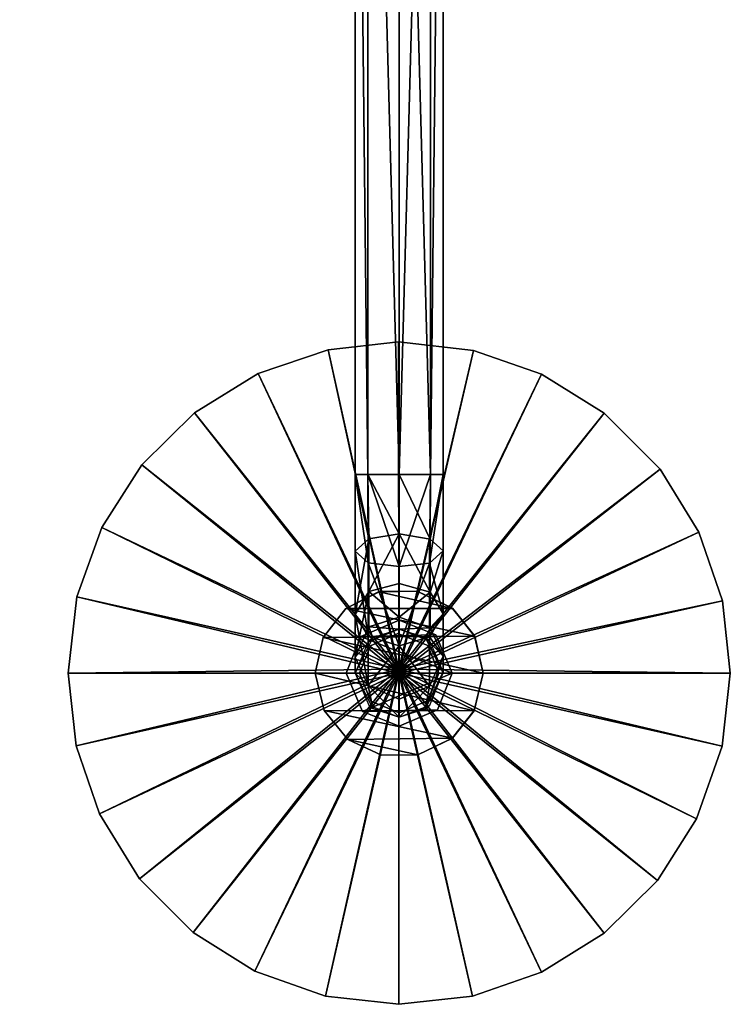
# Model space of a CAD drawing. Header units: millimetres. Extents: x -90 to 75, y -478 to 0.
# Tile 1 of 5: x -86 to 75, y -478 to -255. Entities that reach past the tile are written whole.
import ezdxf

# ---------------------------------------------------------------- set-up
doc = ezdxf.new("R2010")
doc.units = ezdxf.units.MM
doc.layers.add('CHROME01', color=251, linetype='Continuous')
doc.layers.add('PLASTIC02', color=250, linetype='Continuous')

msp = doc.modelspace()

# ---------------------------------------------------------------- meshes
at = {"layer": 'CHROME01'}
mesh = msp.add_polyface(dxfattribs=at)
corners = [(-40.65, -248.41, 980.04), (-13.27, -241.77, 974.41), (-40.65, -250.24, 981.1), (-11.83, -243.17, 975.12), (-68.03, -241.77, 974.41), (-40.65, -246.44, 989.49), (-70.94, -239.01, 983.2), (-10.36, -239.01, 983.2), (-0.17, -328, 1142.47), (-0.17, -328, 1131.43), (-16.07, -329.75, 1142.47), (-16.07, -329.75, 1131.43), (-31.9, -335.13, 1142.47), (-31.9, -335.13, 1131.43), (-46.35, -344.04, 1142.47), (-46.35, -344.04, 1131.43), (-58.28, -355.8, 1142.47), (-58.28, -355.8, 1131.43), (-67.35, -370.01, 1142.47), (-67.35, -370.01, 1131.43), (-72.98, -385.74, 1131.43), (-0.09, -402.11, 1143.49), (-10, -389.72, 1223.4), (-10, -375.38, 1233), (-6.84, -372.61, 1226.12), (-7.03, -377.99, 1239.48), (-10, -358, 1236.4), (-7.07, -358, 1243.47), (-7.07, -358, 1229.33), (0, -371.46, 1223.67), (-6.84, -384.5, 1218.13), (0, -378.82, 1242.26), (0, -358, 1226.4), (-7.07, -98, 1229.33), (-10, -98, 1236.4), (0, -358, 1246.4), (-7.07, -98, 1243.47)]
mesh.append_faces([[corners[k] for k in face] for face in [(0, 2, 4), (8, 9, 10), (10, 11, 12), (12, 13, 14), (14, 15, 16), (16, 17, 18), (10, 21, 8), (18, 21, 16), (16, 21, 14), (14, 21, 12), (12, 21, 10), (23, 25, 26), (26, 27, 34), (27, 35, 36)]], dxfattribs={"vtx0": -1, "vtx1": -1})
mesh.append_faces([[corners[k] for k in face] for face in [(5, 6, 2), (7, 5, 2)]], dxfattribs={"vtx0": -1, "vtx1": -1, "vtx2": -1})
mesh.append_faces([[corners[k] for k in face] for face in [(1, 3, 2), (24, 23, 26), (29, 24, 28), (32, 28, 33), (28, 26, 34)]], dxfattribs={"vtx0": -1, "vtx2": -1})
mesh.append_faces([[corners[k] for k in face] for face in [(0, 1, 2), (9, 11, 10), (11, 13, 12), (13, 15, 14), (15, 17, 16), (17, 19, 18), (19, 20, 18), (22, 23, 24), (25, 27, 26), (28, 24, 26), (30, 24, 29), (27, 25, 31)]], dxfattribs={"vtx1": -1, "vtx2": -1})
mesh = msp.add_polyface(dxfattribs=at)
corners = [(-22.53, -178.82, 921.08), (-22.45, -172.53, 913.67), (-10.53, -182.53, 923.75), (-11.33, -183.83, 925.33), (-13.27, -241.77, 974.41), (4.13, -224.12, 959.46), (-11.83, -243.17, 975.12), (6.2, -224.62, 959.4), (6.69, -201.52, 939.84), (4.63, -201.55, 940.34), (-10.36, -239.01, 983.2), (-11.47, -234.56, 987.47), (-40.65, -246.44, 989.49), (8.59, -219.51, 966.68), (7.69, -214.8, 970.73), (-9, -175.28, 929.21), (9.11, -195.24, 946.12), (-40.65, -250.24, 981.1), (8.29, -192.3, 951.68), (-9.7, -172.02, 934.49), (-40.65, -199.87, 964.01), (0, -98, 1226.4), (0, -358, 1226.4), (-7.07, -98, 1229.33), (-7.07, -358, 1229.33), (-10, -98, 1236.4), (7.07, -98, 1229.33), (7.07, -358, 1229.33), (10, -98, 1236.4), (-7.07, -358, 1243.47), (-7.07, -98, 1243.47), (0, -358, 1246.4), (0, -98, 1246.4), (7.07, -98, 1243.47), (7.07, -358, 1243.47)]
mesh.append_faces([[corners[k] for k in face] for face in [(8, 9, 2), (6, 10, 17), (18, 16, 19), (19, 20, 18), (14, 20, 11), (21, 26, 22), (33, 32, 34)]], dxfattribs={"vtx0": -1, "vtx1": -1})
mesh.append_faces([[corners[k] for k in face] for face in [(10, 11, 12), (10, 13, 11), (15, 16, 2), (7, 13, 10), (8, 16, 13), (16, 15, 19), (13, 16, 14)]], dxfattribs={"vtx0": -1, "vtx1": -1, "vtx2": -1})
mesh.append_faces([[corners[k] for k in face] for face in [(0, 1, 2), (5, 7, 6), (7, 5, 9), (13, 14, 11), (16, 8, 2), (16, 18, 14)]], dxfattribs={"vtx0": -1, "vtx2": -1})
mesh.append_faces([[corners[k] for k in face] for face in [(3, 0, 2), (4, 5, 6), (8, 7, 9), (9, 3, 2), (6, 7, 10), (7, 8, 13), (14, 18, 20), (21, 22, 23), (23, 24, 25), (27, 26, 28), (29, 30, 25), (31, 32, 30), (33, 34, 28)]], dxfattribs={"vtx1": -1, "vtx2": -1})
mesh = msp.add_polyface(dxfattribs=at)
corners = [(73.19, -386.65, 1131.43), (67.87, -371.09, 1131.43), (67.87, -371.09, 1142.47), (59.1, -356.83, 1142.47), (59.1, -356.83, 1131.43), (46.43, -344.1, 1142.47), (46.43, -344.1, 1131.43), (32.22, -335.28, 1142.47), (32.22, -335.28, 1131.43), (16.86, -329.92, 1142.47), (16.86, -329.92, 1131.43), (-0.17, -328, 1142.47), (-0.17, -328, 1131.43), (-0.09, -402.11, 1143.49), (0, -358, 1226.4), (0, -371.46, 1223.67), (-7.07, -358, 1229.33), (0, -382.7, 1216.1), (-6.84, -384.5, 1218.13), (0, -358, 1246.4), (-7.07, -358, 1243.47), (0, -378.82, 1242.26), (7.03, -384.63, 1218.26), (7.03, -372.68, 1226.29), (10, -375.29, 1232.77), (7.07, -358, 1229.33), (6.84, -378.06, 1239.66), (7.07, -358, 1243.47), (10, -358, 1236.4), (7.07, -98, 1229.33), (10, -98, 1236.4), (0, -98, 1246.4)]
mesh.append_faces([[corners[k] for k in face] for face in [(2, 1, 3), (3, 4, 5), (5, 6, 7), (7, 8, 9), (9, 10, 11), (17, 18, 15), (19, 20, 21), (24, 23, 28), (28, 25, 30)]], dxfattribs={"vtx0": -1, "vtx1": -1})
mesh.append_faces([[corners[k] for k in face] for face in [(23, 15, 14), (27, 19, 21), (26, 24, 28), (27, 28, 30)]], dxfattribs={"vtx0": -1, "vtx2": -1})
mesh.append_faces([[corners[k] for k in face] for face in [(0, 1, 2), (1, 4, 3), (4, 6, 5), (6, 8, 7), (8, 10, 9), (10, 12, 11), (2, 3, 13), (3, 5, 13), (5, 7, 13), (7, 9, 13), (9, 11, 13), (14, 15, 16), (22, 23, 24), (23, 22, 15), (25, 23, 14), (26, 27, 21), (23, 25, 28), (27, 26, 28), (29, 25, 14), (31, 19, 27)]], dxfattribs={"vtx1": -1, "vtx2": -1})
mesh = msp.add_polyface(dxfattribs=at)
corners = [(-72.98, -385.74, 1131.43), (-72.98, -385.74, 1142.47), (-67.35, -370.01, 1142.47), (-74.99, -403, 1142.47), (-74.99, -403, 1131.43), (-0.09, -402.11, 1143.49), (4.07, -384.43, 1143.79), (-4.53, -384.53, 1143.79), (-4.53, -384.55, 1165.95), (-12.1, -388.36, 1165.95), (-12.1, -388.34, 1143.79), (-17.2, -394.92, 1165.95), (-17.2, -394.9, 1143.79), (17.13, -394.61, 1165.95), (12.05, -388.32, 1165.95), (-0.27, -394, 1164.79), (-6.51, -396.78, 1164.79), (-0.27, -394, 1170.73), (-6.51, -396.78, 1170.73), (0, -391, 1170.73), (-8.7, -394.73, 1170.73), (0, -391, 1185.3), (-8.7, -394.73, 1185.3), (8.27, -394.3, 1185.3), (-10, -389.72, 1223.4), (-7.03, -394.63, 1228.36), (-10, -375.38, 1233), (-7.03, -377.99, 1239.48), (-7.03, -405.79, 1212.1), (-6.84, -384.5, 1218.13), (-6.84, -372.61, 1226.12), (-6.84, -392.54, 1206.46), (-10, -399.36, 1209.36), (0, -390.32, 1204.73), (0, -382.7, 1216.1), (-6, -395, 1191.4), (0, -393, 1191.4), (0, -378.82, 1242.26), (0, -396.84, 1230.24), (-7.03, -395.88, 1178.22), (0, -393, 1178.22)]
mesh.append_faces([[corners[k] for k in face] for face in [(1, 0, 3), (1, 5, 2), (8, 7, 9), (9, 10, 11), (11, 13, 9), (9, 14, 8), (24, 25, 26), (29, 24, 30), (31, 32, 29), (37, 27, 38)]], dxfattribs={"vtx0": -1, "vtx1": -1})
mesh.append_faces([[corners[k] for k in face] for face in [(0, 1, 2), (29, 34, 33), (31, 33, 36), (32, 31, 35), (35, 36, 40)]], dxfattribs={"vtx0": -1, "vtx2": -1})
mesh.append_faces([[corners[k] for k in face] for face in [(15, 16, 17), (19, 20, 21), (21, 22, 23), (39, 35, 40)]], dxfattribs={"vtx1": -1})
mesh.append_faces([[corners[k] for k in face] for face in [(0, 4, 3), (1, 3, 5), (6, 7, 8), (7, 10, 9), (10, 12, 11), (25, 27, 26), (28, 25, 24), (32, 24, 29), (31, 29, 33), (35, 31, 36), (27, 25, 38)]], dxfattribs={"vtx1": -1, "vtx2": -1})
mesh.append_faces([[corners[k] for k in face] for face in [(16, 18, 17), (20, 22, 21)]], dxfattribs={"vtx2": -1})
mesh = msp.add_polyface(dxfattribs=at)
corners = [(74.99, -403, 1131.43), (73.19, -386.65, 1131.43), (73.19, -386.65, 1142.47), (67.87, -371.09, 1142.47), (-0.09, -402.11, 1143.49), (74.99, -403, 1142.47), (12.05, -388.3, 1143.79), (4.07, -384.43, 1143.79), (12.05, -388.32, 1165.95), (4.07, -384.45, 1165.95), (-4.53, -384.55, 1165.95), (17.13, -394.61, 1165.95), (17.06, -394.63, 1143.79), (-12.1, -388.36, 1165.95), (6.5, -396.77, 1164.79), (-0.27, -394, 1164.79), (6.5, -396.77, 1170.73), (-0.27, -394, 1170.73), (8.27, -394.3, 1170.73), (0, -391, 1170.73), (8.27, -394.3, 1185.3), (0, -391, 1185.3), (12, -403, 1170.73), (-8.7, -394.73, 1170.73), (0, -393, 1191.4), (6, -395, 1191.4), (0, -393, 1178.22), (6.91, -395.77, 1178.22), (10, -389.55, 1223.23), (7.03, -384.63, 1218.26), (10, -375.29, 1232.77), (10, -399.14, 1209.27), (7.03, -392.71, 1206.53), (6.84, -394.77, 1228.5), (6.84, -378.06, 1239.66), (0, -390.32, 1204.73), (0, -382.7, 1216.1), (0, -371.46, 1223.67), (0, -396.84, 1230.24), (0, -378.82, 1242.26)]
mesh.append_faces([[corners[k] for k in face] for face in [(2, 1, 3), (9, 7, 10), (24, 25, 26), (28, 29, 30), (31, 32, 28), (33, 28, 34), (35, 32, 24), (36, 29, 35), (32, 31, 25)]], dxfattribs={"vtx0": -1, "vtx1": -1})
mesh.append_faces([[corners[k] for k in face] for face in [(7, 9, 8), (11, 12, 6), (29, 36, 37), (34, 39, 38)]], dxfattribs={"vtx0": -1, "vtx2": -1})
mesh.append_faces([[corners[k] for k in face] for face in [(14, 15, 16), (18, 19, 20), (19, 18, 23)]], dxfattribs={"vtx1": -1})
mesh.append_faces([[corners[k] for k in face] for face in [(0, 1, 2), (2, 3, 4), (5, 2, 4), (6, 7, 8), (8, 11, 6), (11, 8, 13), (32, 29, 28), (28, 30, 34), (31, 28, 33), (32, 25, 24), (29, 32, 35), (33, 34, 38)]], dxfattribs={"vtx1": -1, "vtx2": -1})
mesh.append_faces([[corners[k] for k in face] for face in [(8, 9, 10), (15, 17, 16), (19, 21, 20), (22, 18, 20), (25, 27, 26)]], dxfattribs={"vtx2": -1})
mesh = msp.add_polyface(dxfattribs=at)
corners = [(74.99, -403, 1142.47), (74.99, -403, 1131.43), (73.19, -386.65, 1142.47), (73.14, -419.55, 1131.43), (73.14, -419.55, 1142.47), (-0.09, -402.11, 1143.49), (17.06, -394.63, 1143.79), (17.13, -394.61, 1165.95), (19, -402.99, 1143.79), (19, -403.01, 1165.95), (17, -411.48, 1143.79), (17, -411.5, 1165.95), (-19, -403.01, 1165.95), (-17.2, -394.92, 1165.95), (9, -403, 1164.79), (6.5, -396.77, 1164.79), (9, -403, 1170.73), (6.5, -396.77, 1170.73), (6.55, -409.18, 1164.79), (6.55, -409.18, 1170.73), (0.01, -412, 1170.73), (8.7, -411.27, 1170.73), (12, -403, 1170.73), (8.7, -411.27, 1185.3), (12, -403, 1185.3), (8.27, -394.3, 1185.3), (-8.27, -411.7, 1185.3), (-8.7, -394.73, 1185.3), (-8.27, -411.7, 1170.73), (8.27, -394.3, 1170.73), (-8.7, -394.73, 1170.73), (6.92, -410.22, 1178.22), (10, -402.7, 1178.22), (6, -411, 1191.4), (10, -403, 1191.4), (6, -395, 1191.4), (6.91, -395.77, 1178.22), (6.84, -405.96, 1212.17), (10, -399.14, 1209.27), (6.84, -394.77, 1228.5), (0, -408.92, 1212.09), (0, -396.84, 1230.24), (0, -413, 1191.4)]
mesh.append_faces([[corners[k] for k in face] for face in [(0, 1, 2), (6, 7, 8), (8, 9, 10), (37, 38, 39), (40, 37, 41)]], dxfattribs={"vtx0": -1, "vtx1": -1})
mesh.append_faces([[corners[k] for k in face] for face in [(38, 37, 33), (37, 40, 42)]], dxfattribs={"vtx0": -1, "vtx2": -1})
mesh.append_faces([[corners[k] for k in face] for face in [(14, 15, 16), (19, 18, 16), (21, 22, 23), (24, 22, 25), (31, 32, 33)]], dxfattribs={"vtx1": -1})
mesh.append_faces([[corners[k] for k in face] for face in [(3, 1, 0), (4, 0, 5), (7, 9, 8), (9, 11, 10), (11, 9, 12), (9, 7, 13), (23, 24, 26), (24, 25, 27), (22, 21, 28), (29, 22, 30), (32, 34, 33), (34, 32, 35), (37, 39, 41), (34, 38, 33), (38, 34, 35), (33, 37, 42)]], dxfattribs={"vtx1": -1, "vtx2": -1})
mesh.append_faces([[corners[k] for k in face] for face in [(15, 17, 16), (18, 19, 20), (18, 14, 16), (22, 24, 23), (32, 36, 35)]], dxfattribs={"vtx2": -1})
mesh = msp.add_polyface(dxfattribs=at)
corners = [(-74.99, -403, 1142.47), (-74.99, -403, 1131.43), (-73.17, -419.44, 1142.47), (-0.09, -402.11, 1143.49), (-17.2, -394.92, 1165.95), (-17.2, -394.9, 1143.79), (-19, -403.01, 1165.95), (-19, -402.99, 1143.79), (-17.01, -411.46, 1143.79), (-17.01, -411.48, 1165.95), (17, -411.5, 1165.95), (19, -403.01, 1165.95), (-6.51, -396.78, 1170.73), (-6.51, -396.78, 1164.79), (-9, -403, 1170.73), (-9, -403, 1164.79), (-6.41, -409.32, 1164.79), (0.01, -412, 1164.79), (-6.41, -409.32, 1170.73), (-12, -403, 1185.3), (-12, -403, 1170.73), (-8.27, -411.7, 1185.3), (-8.27, -411.7, 1170.73), (-8.7, -394.73, 1170.73), (-8.7, -394.73, 1185.3), (12, -403, 1185.3), (12, -403, 1170.73), (-10, -399.36, 1209.36), (-7.03, -405.79, 1212.1), (-10, -389.72, 1223.4), (-10, -403, 1191.4), (-6, -395, 1191.4), (-7.03, -394.63, 1228.36), (0, -396.84, 1230.24), (0, -408.92, 1212.09), (-7.03, -395.88, 1178.22), (-10, -403.01, 1178.22), (-6, -411, 1191.4), (-6.86, -410.27, 1178.22), (0, -413, 1191.4)]
mesh.append_faces([[corners[k] for k in face] for face in [(0, 1, 2), (4, 5, 6), (9, 10, 6), (6, 11, 4), (19, 25, 24), (20, 26, 22), (27, 28, 29), (37, 39, 28)]], dxfattribs={"vtx0": -1, "vtx1": -1})
mesh.append_faces([[corners[k] for k in face] for face in [(8, 9, 6), (25, 19, 21), (26, 20, 23), (28, 34, 33), (28, 27, 30)]], dxfattribs={"vtx0": -1, "vtx2": -1})
mesh.append_faces([[corners[k] for k in face] for face in [(12, 13, 14), (16, 17, 18), (15, 16, 14), (19, 20, 21), (23, 20, 24), (35, 36, 31)]], dxfattribs={"vtx1": -1})
mesh.append_faces([[corners[k] for k in face] for face in [(0, 2, 3), (5, 7, 6), (7, 8, 6), (30, 27, 31), (32, 28, 33), (36, 30, 31), (30, 36, 37), (37, 28, 30), (39, 34, 28)]], dxfattribs={"vtx1": -1, "vtx2": -1})
mesh.append_faces([[corners[k] for k in face] for face in [(13, 15, 14), (16, 18, 14), (20, 22, 21), (20, 19, 24), (36, 38, 37)]], dxfattribs={"vtx2": -1})
mesh = msp.add_polyface(dxfattribs=at)
corners = [(-74.99, -403, 1131.43), (-73.17, -419.44, 1131.43), (-73.17, -419.44, 1142.47), (-67.88, -434.87, 1142.47), (-67.88, -434.87, 1131.43), (-58.8, -449.54, 1142.47), (-58.8, -449.54, 1131.43), (-46.64, -461.72, 1142.47), (-46.64, -461.72, 1131.43), (-32.65, -470.51, 1142.47), (-32.65, -470.51, 1131.43), (-16.66, -476.11, 1142.47), (-16.66, -476.11, 1131.43), (-0.09, -477.99, 1142.47), (-0.09, -477.99, 1131.43), (-0.09, -402.11, 1143.49), (-17.01, -411.46, 1143.79), (-11.64, -418, 1143.79), (-17.01, -411.48, 1165.95), (-11.64, -418.02, 1165.95), (-4, -421.56, 1143.79), (-4, -421.58, 1165.95), (4.22, -421.53, 1165.95), (12.05, -417.69, 1165.95), (0.01, -412, 1164.79), (0.01, -412, 1170.73), (-6.41, -409.32, 1170.73), (-8.27, -411.7, 1170.73), (0, -415, 1170.73), (-8.27, -411.7, 1185.3), (0, -415, 1185.3), (8.7, -411.27, 1185.3), (0, -413, 1191.4), (-6, -411, 1191.4), (0, -413, 1178.22), (-6.86, -410.27, 1178.22)]
mesh.append_faces([[corners[k] for k in face] for face in [(2, 1, 3), (3, 4, 5), (5, 6, 7), (7, 8, 9), (9, 10, 11), (11, 12, 13), (21, 20, 22), (19, 23, 18), (32, 33, 34)]], dxfattribs={"vtx0": -1, "vtx1": -1})
mesh.append_faces([[corners[k] for k in face] for face in [(17, 19, 18), (20, 21, 19)]], dxfattribs={"vtx0": -1, "vtx2": -1})
mesh.append_faces([[corners[k] for k in face] for face in [(21, 22, 19), (27, 28, 29), (30, 31, 29)]], dxfattribs={"vtx1": -1})
mesh.append_faces([[corners[k] for k in face] for face in [(0, 1, 2), (1, 4, 3), (4, 6, 5), (6, 8, 7), (8, 10, 9), (10, 12, 11), (12, 14, 13), (11, 13, 15), (9, 11, 15), (7, 9, 15), (5, 7, 15), (3, 5, 15), (2, 3, 15), (16, 17, 18), (17, 20, 19)]], dxfattribs={"vtx1": -1, "vtx2": -1})
mesh.append_faces([[corners[k] for k in face] for face in [(24, 25, 26), (28, 30, 29), (33, 35, 34)]], dxfattribs={"vtx2": -1})
mesh = msp.add_polyface(dxfattribs=at)
corners = [(-0.09, -477.99, 1142.47), (-0.09, -477.99, 1131.43), (16.61, -476.12, 1142.47), (16.61, -476.12, 1131.43), (32.2, -470.72, 1142.47), (32.2, -470.72, 1131.43), (46.42, -461.89, 1142.47), (46.42, -461.89, 1131.43), (58.48, -449.94, 1142.47), (58.48, -449.94, 1131.43), (67.36, -435.96, 1142.47), (67.36, -435.96, 1131.43), (73.14, -419.55, 1142.47), (73.14, -419.55, 1131.43), (74.99, -403, 1142.47), (-0.09, -402.11, 1143.49), (-4, -421.56, 1143.79), (4.22, -421.51, 1143.79), (4.22, -421.53, 1165.95), (12.05, -417.69, 1165.95), (12.05, -417.67, 1143.79), (17, -411.5, 1165.95), (17, -411.48, 1143.79), (-17.01, -411.48, 1165.95), (-11.64, -418.02, 1165.95), (0.01, -412, 1164.79), (6.55, -409.18, 1164.79), (0.01, -412, 1170.73), (0, -415, 1185.3), (0, -415, 1170.73), (8.7, -411.27, 1185.3), (8.7, -411.27, 1170.73), (-8.27, -411.7, 1170.73), (6.92, -410.22, 1178.22), (6, -411, 1191.4), (0, -413, 1178.22), (0, -413, 1191.4)]
mesh.append_faces([[corners[k] for k in face] for face in [(0, 1, 2), (2, 3, 4), (4, 5, 6), (6, 7, 8), (8, 9, 10), (10, 11, 12), (12, 13, 14), (2, 15, 0), (4, 15, 2), (6, 15, 4), (8, 15, 6), (10, 15, 8), (12, 15, 10), (18, 17, 19), (19, 20, 21)]], dxfattribs={"vtx0": -1, "vtx1": -1})
mesh.append_faces([[corners[k] for k in face] for face in [(34, 36, 35)]], dxfattribs={"vtx0": -1, "vtx2": -1})
mesh.append_faces([[corners[k] for k in face] for face in [(25, 26, 27), (28, 29, 30), (29, 32, 31), (33, 34, 35)]], dxfattribs={"vtx1": -1})
mesh.append_faces([[corners[k] for k in face] for face in [(1, 3, 2), (3, 5, 4), (5, 7, 6), (7, 9, 8), (9, 11, 10), (11, 13, 12), (16, 17, 18), (17, 20, 19), (20, 22, 21), (19, 21, 23), (18, 19, 24)]], dxfattribs={"vtx1": -1, "vtx2": -1})
mesh.append_faces([[corners[k] for k in face] for face in [(29, 31, 30)]], dxfattribs={"vtx2": -1})
at = {"layer": 'PLASTIC02'}
mesh = msp.add_polyface(dxfattribs=at)
corners = [(4.63, -201.55, 940.34), (-13.27, -241.77, 974.41), (4.13, -224.12, 959.46), (-40.65, -248.41, 980.04), (-68.03, -241.77, 974.41), (-85.43, -224.12, 959.46), (-85.94, -201.55, 940.34), (-69.98, -183.83, 925.33), (-58.78, -178.82, 921.08), (-40.65, -176.08, 918.77), (-22.53, -178.82, 921.08), (-11.33, -183.83, 925.33), (16.61, -476.12, 1131.43), (-0.09, -477.99, 1131.43), (-0.09, -403, 1128.94), (-16.07, -329.75, 1131.43), (-0.17, -328, 1131.43), (32.2, -470.72, 1131.43), (46.42, -461.89, 1131.43), (58.48, -449.94, 1131.43), (67.36, -435.96, 1131.43), (73.14, -419.55, 1131.43), (73.19, -386.65, 1131.43), (67.87, -371.09, 1131.43), (59.1, -356.83, 1131.43), (46.43, -344.1, 1131.43), (32.22, -335.28, 1131.43), (16.86, -329.92, 1131.43), (-16.66, -476.11, 1131.43), (-32.65, -470.51, 1131.43), (-46.64, -461.72, 1131.43), (-58.8, -449.54, 1131.43), (-67.88, -434.87, 1131.43), (-73.17, -419.44, 1131.43), (-72.98, -385.74, 1131.43), (-67.35, -370.01, 1131.43), (-58.28, -355.8, 1131.43), (-46.35, -344.04, 1131.43), (-31.9, -335.13, 1131.43), (-74.99, -403, 1131.43), (74.99, -403, 1131.43)]
mesh.append_faces([[corners[k] for k in face] for face in [(2, 3, 0), (11, 3, 10), (9, 3, 8), (22, 14, 23), (23, 14, 24), (24, 14, 25), (25, 14, 26), (26, 14, 27), (27, 14, 16), (28, 14, 13), (29, 14, 28), (30, 14, 29), (31, 14, 30), (32, 14, 31), (33, 14, 32), (39, 14, 33), (21, 14, 40), (34, 14, 39), (40, 14, 22)]], dxfattribs={"vtx0": -1, "vtx1": -1})
mesh.append_faces([[corners[k] for k in face] for face in [(11, 0, 3), (5, 6, 3), (6, 7, 3), (7, 8, 3), (9, 10, 3), (12, 13, 14), (15, 16, 14), (17, 12, 14), (18, 17, 14), (19, 18, 14), (20, 19, 14), (21, 20, 14), (34, 35, 14), (35, 36, 14), (36, 37, 14), (37, 38, 14), (38, 15, 14)]], dxfattribs={"vtx1": -1, "vtx2": -1})
mesh.append_faces([[corners[k] for k in face] for face in [(2, 1, 3), (3, 4, 5)]], dxfattribs={"vtx2": -1})

doc.saveas('drawing.dxf')
